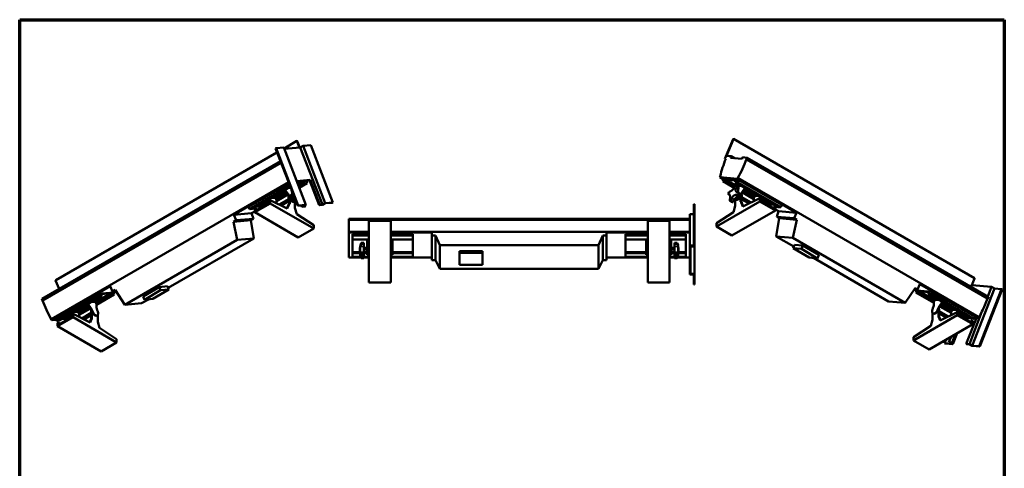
# Model space of a CAD drawing. Header units: millimetres. Extents: x 20 to 2980, y 20 to 2980.
# Tile 6 of 6: x 20 to 2980, y 1632 to 2980. Entities that reach past the tile are written whole.
import ezdxf

# ---------------------------------------------------------------- set-up
doc = ezdxf.new("R2010")
doc.units = ezdxf.units.MM
for name, color, linetype, lineweight in [('Border (ISO)', 7, 'Continuous', 70), ('Visible (ISO)', 7, 'Continuous', 50), ('Visible Narrow (ISO)', 7, 'Continuous', 35)]:
    doc.layers.add(name, color=color, linetype=linetype, lineweight=lineweight)

# ---------------------------------------------------------------- blocks, each defined once
blk = doc.blocks.new('Borders Chauvet')
at = {"layer": 'Border (ISO)'}
for p, q in [((20, 2980), (2980, 2980)), ((20, 20), (20, 2980)), ((2980, 2980), (2980, 20))]:
    blk.add_line(p, q, dxfattribs=at)

msp = doc.modelspace()

# ---------------------------------------------------------------- linework, layer by layer
at = {"layer": 'Visible (ISO)'}
for p, q in [((853.1, 2615.6), (814.6, 2593.3)), ((861.1, 2595.8), (853, 2614.7)), ((854.1, 2614.9), (862.2, 2595.9)), ((2164.5, 2620.8), (2139.6, 2562)), ((2144.4, 2570.7), (2165.6, 2620.6)), ((2890.4, 2203), (2165.5, 2621.5)), ((793.4, 2581.1), (128.2, 2197.1)), ((790.7, 2593.6), (788.9, 2592.6)), ((788.9, 2592.6), (855.7, 2420.6)), ((813.7, 2595.7), (790.7, 2593.6)), ((790.7, 2593.6), (857.4, 2421.6)), ((813.7, 2595.7), (880.4, 2423.7)), ((863.4, 2596), (815.2, 2591.7)), ((863.4, 2596), (871.8, 2600.9)), ((863.4, 2596), (930.1, 2424)), ((894.8, 2602.9), (871.8, 2600.9)), ((938.6, 2428.9), (871.8, 2600.9)), ((961.5, 2430.9), (894.8, 2602.9)), ((803.7, 2554.6), (86.5, 2140.6)), ((88.4, 2135.8), (805.5, 2549.8)), ((89, 2135.8), (805.6, 2549.6)), ((2142.6, 2562.1), (2139.6, 2562)), ((2142, 2560.6), (2139.6, 2562)), ((2159.1, 2569.3), (2144.4, 2570.7)), ((2157.2, 2564.5), (2159.1, 2569.3)), ((2191.5, 2561.5), (2157.2, 2564.5)), ((2159.1, 2569.3), (2169.2, 2563.5)), ((2193.3, 2566.3), (2191.5, 2561.5)), ((2207.1, 2565), (2193.3, 2566.3)), ((2204.7, 2560.3), (2205.3, 2560.2)), ((2204.7, 2560.3), (2929.6, 2141.8)), ((2205.3, 2560.2), (2207.1, 2565)), ((2205.3, 2560.2), (2930.2, 2141.7)), ((2932.1, 2146.5), (2207.1, 2565)), ((114.5, 2079.8), (828, 2491.8)), ((663.6, 2393.5), (829.1, 2489)), ((707.9, 2417.1), (829.7, 2487.4)), ((893.2, 2498.7), (852.7, 2495.1)), ((853, 2494.2), (891.4, 2497.7)), ((853.5, 2492.9), (881.9, 2495.4)), ((854.2, 2491.1), (874.5, 2492.9)), ((874.5, 2492.9), (857.4, 2483)), ((859.3, 2478), (876.4, 2487.9)), ((884.5, 2488.6), (860.6, 2474.8)), ((876.4, 2487.9), (874.5, 2492.9)), ((876.4, 2487.9), (884.5, 2488.6)), ((884.5, 2488.6), (881.9, 2495.4)), ((888.8, 2497.4), (882.5, 2493.8)), ((893.2, 2498.7), (891.4, 2497.7)), ((920.7, 2422.3), (891.4, 2497.7)), ((922.4, 2423.3), (893.2, 2498.7)), ((2125.7, 2509), (2124.7, 2506.3)), ((2124.7, 2506.3), (2178.1, 2501.5)), ((2136.1, 2499.7), (2124.7, 2506.3)), ((2134.1, 2494.5), (2136.8, 2501.3)), ((2142.2, 2493.8), (2134.1, 2494.5)), ((2134.1, 2494.5), (2168.1, 2474.9)), ((2136.8, 2501.3), (2182.1, 2497.3)), ((2142.2, 2493.8), (2144.2, 2498.8)), ((2170.2, 2477.6), (2142.2, 2493.8)), ((2173.2, 2496.2), (2144.2, 2498.8)), ((2144.2, 2498.8), (2177.2, 2479.7)), ((2173.2, 2496.2), (2171.3, 2491.2)), ((2171.3, 2491.2), (2179.4, 2490.5)), ((2171.3, 2491.2), (2300, 2416.9)), ((2178.1, 2501.5), (2179.2, 2504.3)), ((2178.1, 2501.5), (2355, 2399.4)), ((2179.2, 2504.3), (2904.2, 2085.7)), ((2179.4, 2490.5), (2182.1, 2497.3)), ((2179.4, 2490.5), (2308.1, 2416.2)), ((2182.1, 2497.3), (2310.8, 2423)), ((832.4, 2480.6), (710.5, 2410.2)), ((833.6, 2477.4), (718.6, 2411)), ((820.2, 2461.6), (789.1, 2443.6)), ((791, 2438.6), (823.6, 2457.4)), ((816.7, 2467.6), (818, 2464.4)), ((819.4, 2465.2), (818, 2464.4)), ((825.3, 2455.3), (818, 2464.4)), ((818.1, 2468.4), (819.4, 2465.2)), ((826.7, 2456.2), (819.4, 2465.2)), ((834.9, 2474.2), (826.8, 2473.4)), ((837.4, 2467.8), (838.5, 2463.3)), ((2176.5, 2480.1), (2182.1, 2476.9)), ((2177.6, 2480.6), (2177.2, 2479.7)), ((2177.6, 2480.6), (2191.8, 2479.4)), ((2182.1, 2476.9), (2180.1, 2469.3)), ((2187.7, 2455.9), (2182.1, 2459.1)), ((2192, 2462.1), (2187.9, 2454.1)), ((2193.4, 2461.3), (2189.3, 2453.3)), ((2192, 2462.1), (2199.2, 2471.1)), ((2193.4, 2461.3), (2192, 2462.1)), ((2193, 2460.5), (2227.1, 2440.8)), ((2193.4, 2461.3), (2200.6, 2470.3)), ((2227.6, 2444.5), (2195, 2463.3)), ((2198.4, 2467.5), (2229.5, 2449.5)), ((2200.5, 2474.3), (2199.2, 2471.1)), ((2199.2, 2471.1), (2200.6, 2470.3)), ((2201.9, 2473.5), (2200.6, 2470.3)), ((726.6, 2401), (773.3, 2427.9)), ((728.7, 2404.6), (771.2, 2429.1)), ((767.9, 2431.4), (745.8, 2418.6)), ((764.4, 2437.4), (765.6, 2434.2)), ((767.1, 2435), (765.6, 2434.2)), ((770.2, 2428.6), (765.6, 2434.2)), ((765.8, 2438.2), (767.1, 2435)), ((771.2, 2429.9), (767.1, 2435)), ((773.3, 2437.7), (771.2, 2436.5)), ((771.2, 2429.1), (771.2, 2436.5)), ((773.3, 2437.7), (824.5, 2412.2)), ((773.3, 2427.9), (773.3, 2437.7)), ((904.1, 2352.4), (773.3, 2427.9)), ((774.5, 2443.2), (788.7, 2444.5)), ((788.7, 2444.5), (791.6, 2437.2)), ((825.6, 2454.6), (791.6, 2434.9)), ((791.6, 2437.2), (791.6, 2428.6)), ((799.7, 2424.6), (827.7, 2440.8)), ((806.1, 2421.4), (829.9, 2435.1)), ((825.3, 2455.3), (826.7, 2456.2)), ((825.3, 2455.3), (829.3, 2447.4)), ((826.7, 2456.2), (830.7, 2448.2)), ((827.7, 2436.5), (827.7, 2445.1)), ((829.9, 2437.7), (827.7, 2436.5)), ((829.9, 2435.3), (827.7, 2436.5)), ((827.7, 2426.7), (829.9, 2427.9)), ((829.3, 2447.4), (830.7, 2448.2)), ((831, 2442.9), (829.3, 2447.4)), ((829.9, 2437.7), (829.9, 2446)), ((832, 2436.5), (829.9, 2437.7)), ((832, 2436.5), (829.9, 2435.3)), ((829.9, 2427.9), (829.9, 2435.3)), ((829.9, 2424.6), (829.9, 2427.9)), ((829.9, 2427.9), (832, 2426.7)), ((832.5, 2443.8), (830.7, 2448.2)), ((830.9, 2450), (836.5, 2453.2)), ((832, 2426.7), (832, 2436.5)), ((833.1, 2444.4), (838.6, 2447.6)), ((833.1, 2444.4), (838.7, 2443.4)), ((836, 2443.9), (837.3, 2440.4)), ((841.1, 2442.6), (837.3, 2440.4)), ((837.3, 2440.4), (842.9, 2437.2)), ((846.1, 2439), (842.9, 2437.2)), ((846.4, 2433.6), (845, 2432.8)), ((847.5, 2434.6), (847.5, 2414.4)), ((850.2, 2433.2), (852.5, 2428.9)), ((938.3, 2428), (929.9, 2423.1)), ((938.6, 2428.9), (930.1, 2424)), ((938.3, 2428), (959.8, 2429.9)), ((938.6, 2428.9), (961.5, 2430.9)), ((961.5, 2430.9), (959.8, 2429.9)), ((2114.5, 2358.3), (2245.3, 2433.8)), ((2154.4, 2453.5), (2149.6, 2456.2)), ((2155.2, 2435.2), (2160.8, 2432)), ((2164.5, 2431.7), (2159, 2434.9)), ((2168.4, 2439.1), (2164.5, 2431.7)), ((2171.1, 2440.5), (2171.1, 2420.4)), ((2173.7, 2438.7), (2172.3, 2439.5)), ((2172.6, 2444.9), (2175.7, 2443.1)), ((2181.3, 2446.3), (2175.7, 2443.1)), ((2177.5, 2448.5), (2181.3, 2446.3)), ((2185.5, 2450.3), (2179.9, 2449.3)), ((2185.5, 2450.3), (2180, 2453.5)), ((2182.7, 2449.8), (2181.3, 2446.3)), ((2186.2, 2449.7), (2187.9, 2454.1)), ((2186.6, 2442.4), (2188.8, 2443.7)), ((2186.6, 2442.4), (2188.8, 2441.2)), ((2186.6, 2432.6), (2186.6, 2442.4)), ((2188.8, 2433.9), (2186.6, 2432.6)), ((2187.6, 2448.9), (2189.3, 2453.3)), ((2189.3, 2453.3), (2187.9, 2454.1)), ((2188.8, 2443.7), (2188.8, 2451.9)), ((2188.8, 2443.7), (2190.9, 2442.4)), ((2188.8, 2441.2), (2190.9, 2442.4)), ((2188.8, 2433.9), (2188.8, 2441.2)), ((2188.8, 2441), (2212.5, 2427.3)), ((2188.8, 2430.6), (2188.8, 2433.9)), ((2190.9, 2432.6), (2188.8, 2433.9)), ((2190.9, 2429.3), (2188.8, 2430.6)), ((2194.1, 2418.2), (2188.8, 2430.6)), ((2190.9, 2442.4), (2190.9, 2451)), ((2190.9, 2446.7), (2218.9, 2430.5)), ((2190.9, 2429.3), (2190.9, 2432.6)), ((2195.4, 2418.8), (2190.9, 2429.3)), ((2245.3, 2443.6), (2194.1, 2418.2)), ((2229.9, 2450.4), (2227.1, 2443.1)), ((2227.1, 2443.1), (2227.1, 2434.5)), ((2244.1, 2449.1), (2229.9, 2450.4)), ((2245.3, 2433.8), (2245.3, 2443.6)), ((2245.3, 2443.6), (2247.4, 2442.4)), ((2292, 2406.9), (2245.3, 2433.8)), ((2247.4, 2435.1), (2247.4, 2442.4)), ((2247.4, 2435.8), (2251.6, 2440.9)), ((2289.9, 2410.6), (2247.4, 2435.1)), ((2248.4, 2434.5), (2253, 2440.1)), ((2250.7, 2437.3), (2272.9, 2424.5)), ((2252.8, 2444.1), (2251.6, 2440.9)), ((2251.6, 2440.9), (2253, 2440.1)), ((2254.2, 2443.3), (2253, 2440.1)), ((663.6, 2393.5), (717, 2398.3)), ((707.9, 2417.1), (710.5, 2410.2)), ((710.5, 2410.2), (718.6, 2411)), ((726.6, 2403.8), (717, 2398.3)), ((717, 2398.3), (723, 2381.9)), ((728.7, 2412), (726.6, 2410.8)), ((726.6, 2410.8), (726.6, 2401)), ((857.4, 2325.4), (726.6, 2401)), ((728.7, 2404.6), (728.7, 2412)), ((728.7, 2412), (735.6, 2408.6)), ((729.2, 2417.1), (745.8, 2418.6)), ((746.9, 2415.5), (735.2, 2408.8)), ((745.8, 2418.6), (747.1, 2415.2)), ((823.2, 2412.9), (827.7, 2423.4)), ((824.5, 2412.2), (829.9, 2424.6)), ((827.7, 2423.4), (827.7, 2426.7)), ((827.7, 2423.4), (829.9, 2424.6)), ((847.5, 2414.4), (852.9, 2395.8)), ((855.7, 2420.6), (877.1, 2422.5)), ((857.4, 2421.6), (855.7, 2420.6)), ((857.4, 2421.6), (880.4, 2423.7)), ((868.6, 2417.6), (867.1, 2421.6)), ((877.1, 2422.5), (868.6, 2417.6)), ((877.8, 2418.4), (868.6, 2417.6)), ((871.9, 2418.8), (880.4, 2423.7)), ((879.6, 2419.4), (871.9, 2418.8)), ((877.8, 2418.4), (879.6, 2419.4)), ((879.6, 2419.4), (878.4, 2422.5)), ((920.7, 2422.3), (922.4, 2423.3)), ((920.7, 2422.3), (929.9, 2423.1)), ((930.1, 2424), (922.4, 2423.3)), ((2046.2, 2425.5), (2046.2, 2331.1)), ((2048.7, 2425.5), (2046.2, 2425.5)), ((2048.7, 2425.5), (2048.7, 2331.1)), ((2165.7, 2401.7), (2114.5, 2368.1)), ((2161.2, 2331.4), (2292, 2406.9)), ((2171.1, 2420.4), (2165.7, 2401.7)), ((2272.9, 2424.5), (2271.6, 2421.1)), ((2283.4, 2414.7), (2271.7, 2421.5)), ((2289.4, 2423), (2272.9, 2424.5)), ((2289.9, 2417.9), (2283, 2414.5)), ((2289.9, 2410.6), (2289.9, 2417.9)), ((2289.9, 2417.9), (2292, 2416.7)), ((2292, 2416.7), (2292, 2406.9)), ((2301.6, 2404.2), (2292, 2409.7)), ((2295.7, 2387.9), (2301.6, 2404.2)), ((2308.1, 2416.2), (2300, 2416.9)), ((2355, 2399.4), (2301.6, 2404.2)), ((2310.8, 2423), (2308.1, 2416.2)), ((2355, 2399.4), (2348.3, 2383.2)), ((662.5, 2372.7), (715.1, 2377.4)), ((662.5, 2372.7), (670.3, 2377.2)), ((674, 2318), (662.5, 2372.7)), ((670.3, 2377.2), (663.6, 2393.5)), ((670.3, 2377.2), (723, 2381.9)), ((723, 2381.9), (715.1, 2377.4)), ((715.1, 2377.4), (724.3, 2322.5)), ((852.9, 2395.8), (904.1, 2362.2)), ((1009, 2379), (1009, 2381.6)), ((2034.2, 2381.6), (1009, 2381.6)), ((1009, 2378.1), (1009, 2379)), ((1009, 2379), (2034.2, 2379)), ((1009, 2378.1), (1009, 2342.2)), ((1009, 2378.1), (2034.2, 2378.1)), ((1069.3, 2190.3), (1069.3, 2375.3)), ((1135.3, 2375.3), (1069.3, 2375.3)), ((1135.3, 2190.3), (1135.3, 2375.3)), ((1907.9, 2190.3), (1907.9, 2375.3)), ((1907.9, 2375.3), (1973.9, 2375.3)), ((1973.9, 2190.3), (1973.9, 2375.3)), ((2034.2, 2395.2), (2046.2, 2395.2)), ((2034.2, 2381.6), (2034.2, 2395.2)), ((2034.2, 2381.6), (2034.2, 2379)), ((2034.2, 2379), (2034.2, 2378.1)), ((2034.2, 2354.5), (2034.2, 2378.1)), ((2114.5, 2368.1), (2114.5, 2358.3)), ((2294.3, 2328.4), (2303.5, 2383.3)), ((2303.5, 2383.3), (2295.7, 2387.9)), ((2348.3, 2383.2), (2295.7, 2387.9)), ((2356.1, 2378.6), (2303.5, 2383.3)), ((2356.1, 2378.6), (2344.6, 2323.9)), ((2348.3, 2383.2), (2356.1, 2378.6)), ((904.1, 2352.4), (857.4, 2325.4)), ((904.1, 2362.2), (904.1, 2352.4)), ((1009, 2340.6), (1009, 2342.2)), ((1009, 2342.2), (1069.3, 2342.2)), ((1009, 2265.1), (1009, 2340.6)), ((1009, 2340.6), (1069.3, 2340.6)), ((1135.3, 2342.2), (1907.9, 2342.2)), ((1135.3, 2340.6), (1259.2, 2340.6)), ((1259.2, 2340.6), (1259.2, 2331.1)), ((1784.1, 2331.1), (1784.1, 2340.6)), ((1784.1, 2340.6), (1907.9, 2340.6)), ((1973.9, 2342.2), (2034.2, 2342.2)), ((1973.9, 2340.6), (2034.2, 2340.6)), ((2034.2, 2300.8), (2034.2, 2354.5)), ((2114.5, 2358.3), (2161.2, 2331.4)), ((336.3, 2123), (674, 2318)), ((466.7, 2173.8), (724.3, 2322.5)), ((724.3, 2322.5), (674, 2318)), ((1020.3, 2331.1), (1020.3, 2334.9)), ((1020.3, 2334.9), (1069.3, 2334.9)), ((1020.3, 2319.6), (1020.3, 2331.1)), ((1020.3, 2331.1), (1069.3, 2331.1)), ((1020.3, 2319.6), (1020.3, 2281.3)), ((1020.3, 2319.6), (1069.3, 2319.6)), ((1054.3, 2308.8), (1046.4, 2308.8)), ((1046.4, 2308.8), (1046.4, 2305.8)), ((1054.3, 2305.8), (1054.3, 2308.8)), ((1064.3, 2319.1), (1066.3, 2319.1)), ((1064.3, 2319.1), (1064.3, 2315.1)), ((1064.3, 2304.8), (1064.3, 2315.1)), ((1064.3, 2315.1), (1066.3, 2315.1)), ((1066.3, 2319.1), (1066.3, 2315.1)), ((1066.3, 2304.8), (1066.3, 2315.1)), ((1135.3, 2334.9), (1202.3, 2334.9)), ((1135.3, 2331.1), (1202.3, 2331.1)), ((1135.3, 2319.6), (1202.3, 2319.6)), ((1138.3, 2319.1), (1140.3, 2319.1)), ((1138.3, 2319.1), (1138.3, 2315.1)), ((1138.3, 2315.1), (1140.3, 2315.1)), ((1138.3, 2304.8), (1138.3, 2315.1)), ((1140.3, 2319.1), (1140.3, 2315.1)), ((1140.3, 2304.8), (1140.3, 2315.1)), ((1202.3, 2334.9), (1202.3, 2331.1)), ((1202.3, 2331.1), (1202.3, 2319.6)), ((1202.3, 2319.6), (1202.3, 2281.3)), ((1259.2, 2331.1), (1270.2, 2331.1)), ((1259.2, 2331.1), (1259.2, 2256.7)), ((1270.2, 2331.1), (1282.8, 2302.2)), ((1270.2, 2331.1), (1270.2, 2256.7)), ((1760.4, 2302.2), (1773, 2331.1)), ((1773, 2331.1), (1784.1, 2331.1)), ((1773, 2331.1), (1773, 2256.7)), ((1784.1, 2331.1), (1784.1, 2256.7)), ((1840.9, 2334.9), (1840.9, 2331.1)), ((1840.9, 2334.9), (1907.9, 2334.9)), ((1907.9, 2331.1), (1840.9, 2331.1)), ((1840.9, 2331.1), (1840.9, 2319.6)), ((1840.9, 2319.6), (1840.9, 2281.3)), ((1907.9, 2319.6), (1840.9, 2319.6)), ((1904.9, 2319.1), (1902.9, 2319.1)), ((1902.9, 2319.1), (1902.9, 2315.1)), ((1902.9, 2304.8), (1902.9, 2315.1)), ((1904.9, 2315.1), (1902.9, 2315.1)), ((1904.9, 2319.1), (1904.9, 2315.1)), ((1904.9, 2304.8), (1904.9, 2315.1)), ((1973.9, 2334.9), (2022.9, 2334.9)), ((2022.9, 2331.1), (1973.9, 2331.1)), ((2022.9, 2319.6), (1973.9, 2319.6)), ((1978.9, 2319.1), (1976.9, 2319.1)), ((1976.9, 2319.1), (1976.9, 2315.1)), ((1976.9, 2304.8), (1976.9, 2315.1)), ((1978.9, 2315.1), (1976.9, 2315.1)), ((1978.9, 2319.1), (1978.9, 2315.1)), ((1978.9, 2304.8), (1978.9, 2315.1)), ((1988.9, 2305.8), (1988.9, 2308.8)), ((1988.9, 2308.8), (1996.8, 2308.8)), ((1996.8, 2308.8), (1996.8, 2305.8)), ((2022.9, 2331.1), (2022.9, 2334.9)), ((2022.9, 2319.6), (2022.9, 2331.1)), ((2022.9, 2319.6), (2022.9, 2281.3)), ((2048.7, 2331.1), (2046.2, 2331.1)), ((2046.2, 2331.1), (2046.2, 2300.8)), ((2048.7, 2331.1), (2048.7, 2298.7)), ((2294.3, 2328.4), (2346.9, 2298.1)), ((2344.6, 2323.9), (2294.3, 2328.4)), ((2344.6, 2323.9), (2682.3, 2129)), ((1020.3, 2278.5), (1020.3, 2281.3)), ((1020.3, 2281.3), (1042.5, 2281.3)), ((1054.3, 2305.8), (1046.4, 2305.8)), ((1054.3, 2305.8), (1054.3, 2297.8)), ((1054.3, 2297.8), (1054.3, 2281.6)), ((1054.3, 2293.8), (1064.3, 2293.8)), ((1054.3, 2289.8), (1064.3, 2289.8)), ((1054.3, 2281.8), (1064.3, 2281.8)), ((1054.3, 2281.6), (1054.3, 2276.1)), ((1064.3, 2304.8), (1064.3, 2299.1)), ((1066.3, 2304.8), (1064.3, 2304.8)), ((1064.3, 2296.6), (1064.3, 2299.1)), ((1066.3, 2299.1), (1064.3, 2299.1)), ((1064.3, 2296.6), (1064.3, 2273.3)), ((1066.3, 2304.8), (1066.3, 2299.1)), ((1066.3, 2296.6), (1066.3, 2299.1)), ((1066.3, 2296.6), (1066.3, 2273.3)), ((1066.3, 2288.8), (1069.3, 2288.8)), ((1066.3, 2282.8), (1069.3, 2282.8)), ((1066.3, 2281.3), (1069.3, 2281.3)), ((1135.3, 2288.8), (1138.3, 2288.8)), ((1135.3, 2282.8), (1138.3, 2282.8)), ((1135.3, 2281.3), (1138.3, 2281.3)), ((1138.3, 2304.8), (1138.3, 2299.1)), ((1140.3, 2304.8), (1138.3, 2304.8)), ((1138.3, 2296.6), (1138.3, 2299.1)), ((1140.3, 2299.1), (1138.3, 2299.1)), ((1138.3, 2296.6), (1138.3, 2273.3)), ((1140.3, 2304.8), (1140.3, 2299.1)), ((1140.3, 2296.6), (1140.3, 2299.1)), ((1140.3, 2296.6), (1140.3, 2273.3)), ((1140.3, 2281.3), (1202.3, 2281.3)), ((1202.3, 2281.3), (1202.3, 2278.5)), ((1282.8, 2302.2), (1760.4, 2302.2)), ((1282.8, 2302.2), (1282.8, 2231.1)), ((1342.1, 2284.4), (1411.1, 2284.4)), ((1342.1, 2284.4), (1342.1, 2278.9)), ((1411.1, 2284.4), (1411.1, 2278.9)), ((1760.4, 2231.1), (1760.4, 2302.2)), ((1902.9, 2281.3), (1840.9, 2281.3)), ((1840.9, 2281.3), (1840.9, 2278.5)), ((1902.9, 2304.8), (1902.9, 2299.1)), ((1902.9, 2304.8), (1904.9, 2304.8)), ((1902.9, 2296.6), (1902.9, 2299.1)), ((1902.9, 2299.1), (1904.9, 2299.1)), ((1902.9, 2296.6), (1902.9, 2273.3)), ((1904.9, 2304.8), (1904.9, 2299.1)), ((1904.9, 2296.6), (1904.9, 2299.1)), ((1904.9, 2296.6), (1904.9, 2273.3)), ((1904.9, 2288.8), (1907.9, 2288.8)), ((1904.9, 2282.8), (1907.9, 2282.8)), ((1907.9, 2281.3), (1904.9, 2281.3)), ((1973.9, 2288.8), (1976.9, 2288.8)), ((1973.9, 2282.8), (1976.9, 2282.8)), ((1976.9, 2281.3), (1973.9, 2281.3)), ((1976.9, 2304.8), (1976.9, 2299.1)), ((1976.9, 2304.8), (1978.9, 2304.8)), ((1976.9, 2296.6), (1976.9, 2299.1)), ((1976.9, 2299.1), (1978.9, 2299.1)), ((1976.9, 2296.6), (1976.9, 2273.3)), ((1978.9, 2304.8), (1978.9, 2299.1)), ((1978.9, 2296.6), (1978.9, 2299.1)), ((1978.9, 2296.6), (1978.9, 2273.3)), ((1988.9, 2293.8), (1978.9, 2293.8)), ((1988.9, 2289.8), (1978.9, 2289.8)), ((1988.9, 2281.8), (1978.9, 2281.8)), ((1988.9, 2305.8), (1988.9, 2297.8)), ((1988.9, 2305.8), (1996.8, 2305.8)), ((1988.9, 2297.8), (1988.9, 2281.6)), ((1988.9, 2281.6), (1988.9, 2276.1)), ((2022.9, 2281.3), (2000.8, 2281.3)), ((2022.9, 2278.5), (2022.9, 2281.3)), ((2034.2, 2287.8), (2034.2, 2300.8)), ((2046.2, 2300.8), (2034.2, 2300.8)), ((2034.2, 2287.8), (2034.2, 2268.6)), ((2034.2, 2287.8), (2036.7, 2287.8)), ((2036.7, 2298.7), (2048.7, 2298.7)), ((2036.7, 2287.8), (2036.7, 2298.7)), ((2036.7, 2268.6), (2036.7, 2287.8)), ((2048.7, 2216.4), (2048.7, 2298.7)), ((2348.8, 2303.1), (2344.9, 2293)), ((2370, 2290.8), (2344.9, 2293)), ((2344.9, 2293), (2393.7, 2264.8)), ((2348.8, 2303.1), (2373.9, 2300.9)), ((2373.9, 2300.9), (2370, 2290.8)), ((2418.8, 2262.6), (2370, 2290.8)), ((2373.9, 2300.9), (2422.7, 2272.7)), ((1045.5, 2265.1), (1009, 2265.1)), ((1020.3, 2278.5), (1020.3, 2267)), ((1042.7, 2278.5), (1020.3, 2278.5)), ((1020.3, 2267), (1044.9, 2267)), ((1054.3, 2276.1), (1046.4, 2276.1)), ((1046.4, 2276.1), (1046.4, 2270.8)), ((1046.4, 2270.8), (1054.3, 2270.8)), ((1054.3, 2262.8), (1046.4, 2262.8)), ((1054.3, 2277.8), (1064.3, 2277.8)), ((1054.3, 2270.8), (1054.3, 2276.1)), ((1054.3, 2270.8), (1054.3, 2269.2)), ((1054.3, 2269.2), (1054.3, 2262.8)), ((1054.3, 2267), (1069.3, 2267)), ((1069.3, 2265.1), (1054.3, 2265.1)), ((1066.3, 2273.3), (1064.3, 2273.3)), ((1069.3, 2278.5), (1066.3, 2278.5)), ((1138.3, 2278.5), (1135.3, 2278.5)), ((1135.3, 2267), (1202.3, 2267)), ((1259.2, 2265.1), (1135.3, 2265.1)), ((1140.3, 2273.3), (1138.3, 2273.3)), ((1202.3, 2278.5), (1140.3, 2278.5)), ((1202.3, 2278.5), (1202.3, 2267)), ((1270.2, 2256.7), (1259.2, 2256.7)), ((1282.8, 2231.1), (1270.2, 2256.7)), ((1411.1, 2278.9), (1342.1, 2278.9)), ((1342.1, 2278.9), (1342.1, 2243.3)), ((1411.1, 2243.3), (1411.1, 2278.9)), ((1773, 2256.7), (1760.4, 2231.1)), ((1784.1, 2256.7), (1773, 2256.7)), ((1907.9, 2265.1), (1784.1, 2265.1)), ((1840.9, 2278.5), (1902.9, 2278.5)), ((1840.9, 2278.5), (1840.9, 2267)), ((1907.9, 2267), (1840.9, 2267)), ((1904.9, 2273.3), (1902.9, 2273.3)), ((1904.9, 2278.5), (1907.9, 2278.5)), ((1973.9, 2278.5), (1976.9, 2278.5)), ((1988.9, 2267), (1973.9, 2267)), ((1988.9, 2265.1), (1973.9, 2265.1)), ((1978.9, 2273.3), (1976.9, 2273.3)), ((1988.9, 2277.8), (1978.9, 2277.8)), ((1988.9, 2276.1), (1996.8, 2276.1)), ((1988.9, 2270.8), (1988.9, 2276.1)), ((1996.8, 2270.8), (1988.9, 2270.8)), ((1988.9, 2270.8), (1988.9, 2269.2)), ((1988.9, 2269.2), (1988.9, 2262.8)), ((1988.9, 2262.8), (1996.8, 2262.8)), ((1996.8, 2276.1), (1996.8, 2270.8)), ((2034.2, 2265.1), (1997.7, 2265.1)), ((2022.9, 2267), (1998.4, 2267)), ((2000.6, 2278.5), (2022.9, 2278.5)), ((2022.9, 2278.5), (2022.9, 2267)), ((2034.2, 2227.2), (2034.2, 2268.6)), ((2036.7, 2268.6), (2034.2, 2268.6)), ((2036.7, 2227.2), (2036.7, 2268.6)), ((2393.7, 2264.8), (2418.8, 2262.6)), ((2406.4, 2263.7), (2632, 2133.4)), ((2422.7, 2272.7), (2418.8, 2262.6)), ((1282.8, 2231.1), (1760.4, 2231.1)), ((1342.1, 2243.3), (1411.1, 2243.3)), ((2034.2, 2227.2), (2034.2, 2214.2)), ((2034.2, 2227.2), (2036.7, 2227.2)), ((2036.7, 2216.4), (2036.7, 2227.2)), ((138.9, 2170.8), (128.1, 2196.2)), ((2046.2, 2214.2), (2034.2, 2214.2)), ((2048.7, 2216.4), (2036.7, 2216.4)), ((2046.2, 2214.2), (2046.2, 2183.9)), ((2048.7, 2216.4), (2048.7, 2183.9)), ((2882.1, 2182.3), (2890.5, 2202.1)), ((115.6, 2077.1), (292.4, 2179.2)), ((292.4, 2179.2), (299.2, 2162.9)), ((299.2, 2162.9), (307, 2167.5)), ((299.2, 2162.9), (309.4, 2163.8)), ((309.8, 2163.2), (302.2, 2158.8)), ((307, 2167.5), (336.3, 2123)), ((390.9, 2148.4), (439.6, 2176.5)), ((443.6, 2166.5), (394.8, 2138.3)), ((419.9, 2140.5), (468.7, 2168.7)), ((439.6, 2176.5), (464.7, 2178.8)), ((439.6, 2176.5), (443.6, 2166.5)), ((468.7, 2168.7), (443.6, 2166.5)), ((464.7, 2178.8), (468.7, 2168.7)), ((1069.3, 2190.3), (1135.3, 2190.3)), ((1973.9, 2190.3), (1907.9, 2190.3)), ((2048.7, 2183.9), (2046.2, 2183.9)), ((2682.3, 2129), (2711.6, 2173.4)), ((2716.4, 2164.7), (2708.8, 2169.1)), ((2719.5, 2168.9), (2709.3, 2169.8)), ((2711.6, 2173.4), (2719.5, 2168.9)), ((2714.4, 2159.5), (2717, 2166.3)), ((2717, 2166.3), (2762.3, 2162.3)), ((2719.5, 2168.9), (2726.2, 2185.1)), ((2724.4, 2163.8), (2722.5, 2158.8)), ((2753.5, 2161.2), (2724.4, 2163.8)), ((2770.2, 2137.3), (2724.4, 2163.8)), ((2726.2, 2185.1), (2903, 2083)), ((2751.6, 2156.2), (2753.5, 2161.2)), ((2762.3, 2162.3), (2759.7, 2155.4)), ((2762.3, 2162.3), (2891, 2088)), ((2879.7, 2176.7), (2882.1, 2182.3)), ((2941.7, 2177), (2882.1, 2182.3)), ((2950.2, 2172.1), (2883.4, 2000.1)), ((2971.6, 2170.2), (2904.8, 1998.2)), ((2973.4, 2169.2), (2906.6, 1997.2)), ((2930.2, 2147.6), (2941.7, 2177)), ((2941.7, 2177), (2950.2, 2172.1)), ((2950.2, 2172.1), (2971.6, 2170.2)), ((2973.4, 2169.2), (2971.6, 2170.2)), ((88.4, 2135.8), (86.5, 2140.6)), ((89, 2135.8), (88.4, 2135.8)), ((127.6, 2082.1), (256.3, 2156.4)), ((130.3, 2075.2), (259, 2149.5)), ((138.4, 2076), (267.1, 2150.3)), ((233.8, 2131.1), (248.1, 2132.3)), ((248.1, 2132.3), (250.9, 2125.1)), ((248.4, 2131.4), (294.2, 2157.9)), ((296.2, 2152.8), (250.4, 2126.4)), ((250.9, 2122.8), (304.3, 2153.6)), ((256.3, 2156.4), (301.6, 2160.4)), ((256.3, 2156.4), (259, 2149.5)), ((259, 2149.5), (267.1, 2150.3)), ((265.1, 2155.3), (294.2, 2157.9)), ((267.1, 2150.3), (265.1, 2155.3)), ((294.2, 2157.9), (296.2, 2152.8)), ((296.2, 2152.8), (304.3, 2153.6)), ((304.3, 2153.6), (301.6, 2160.4)), ((386.6, 2127.5), (407.2, 2139.4)), ((390.9, 2148.4), (394.8, 2138.3)), ((394.8, 2138.3), (419.9, 2140.5)), ((2632, 2133.4), (2682.3, 2129)), ((2722.5, 2158.8), (2714.4, 2159.5)), ((2767.7, 2128.7), (2714.4, 2159.5)), ((2722.5, 2158.8), (2768.2, 2132.3)), ((2880.2, 2081.9), (2751.6, 2156.2)), ((2759.7, 2155.4), (2751.6, 2156.2)), ((2888.4, 2081.1), (2759.7, 2155.4)), ((2770.5, 2138.3), (2767.7, 2131)), ((2784.8, 2137), (2770.5, 2138.3)), ((2793.5, 2132), (2792.2, 2128.8)), ((2930.2, 2141.7), (2929.6, 2141.8)), ((2932.1, 2146.5), (2930.2, 2141.7)), ((195.7, 2102.1), (181.5, 2100.9)), ((195.7, 2102.1), (198.6, 2094.8)), ((196.1, 2101.2), (227.3, 2119.2)), ((230.6, 2115), (198, 2096.2)), ((198.6, 2092.6), (232.7, 2112.2)), ((223.8, 2125.2), (225, 2122.1)), ((225, 2122.1), (226.4, 2122.9)), ((232.3, 2113), (225, 2122.1)), ((225.2, 2126.1), (226.4, 2122.9)), ((233.7, 2113.8), (226.4, 2122.9)), ((233.7, 2113.8), (232.3, 2113)), ((232.3, 2113), (236.3, 2105)), ((233.7, 2113.8), (237.8, 2105.8)), ((234.8, 2102.7), (234.8, 2081.1)), ((237.8, 2105.8), (236.3, 2105)), ((238.1, 2100.6), (236.3, 2105)), ((236.9, 2103.6), (236.9, 2082.3)), ((239.5, 2101.4), (237.8, 2105.8)), ((250.9, 2125.1), (250.9, 2115.3)), ((253.1, 2107.2), (250.9, 2115.3)), ((253.1, 2107.2), (254.8, 2102.8)), ((336.3, 2123), (386.6, 2127.5)), ((2765.5, 2113.1), (2763.8, 2108.7)), ((2765.5, 2113.1), (2767.7, 2121.3)), ((2767.7, 2131), (2767.7, 2121.3)), ((2779.1, 2107.3), (2780.9, 2111.8)), ((2780.6, 2106.5), (2782.3, 2110.9)), ((2784.9, 2119.7), (2780.9, 2111.8)), ((2780.9, 2111.8), (2782.3, 2110.9)), ((2781.7, 2109.6), (2781.7, 2088.2)), ((2786.3, 2118.9), (2782.3, 2110.9)), ((2783.9, 2108.6), (2783.9, 2087)), ((2783.9, 2104.3), (2811.9, 2088.1)), ((2784.9, 2119.7), (2792.2, 2128.8)), ((2784.9, 2119.7), (2786.3, 2118.9)), ((2820, 2098.5), (2786, 2118.2)), ((2786.3, 2118.9), (2793.6, 2128)), ((2788, 2120.9), (2820.6, 2102.1)), ((2822.5, 2107.1), (2791.4, 2125.1)), ((2793.6, 2128), (2792.2, 2128.8)), ((2794.9, 2131.2), (2793.6, 2128)), ((2822.9, 2108.1), (2820, 2100.8)), ((2822.9, 2108.1), (2837.1, 2106.8)), ((2845.8, 2101.8), (2844.5, 2098.6)), ((2874.9, 2005), (2912.9, 2102.8)), ((115.6, 2077.1), (114.5, 2079.8)), ((129.1, 2078.3), (115.6, 2077.1)), ((130.3, 2075.2), (127.6, 2082.1)), ((138.4, 2076), (130.3, 2075.2)), ((180.3, 2085.6), (133.6, 2058.6)), ((178.2, 2086.8), (135.8, 2062.3)), ((166.3, 2081.6), (144.9, 2079.7)), ((149, 2082.1), (165.5, 2083.6)), ((165.5, 2083.6), (174.9, 2089)), ((166.8, 2080.2), (165.5, 2083.6)), ((170.1, 2086.2), (174.9, 2089)), ((171.4, 2095), (172.7, 2091.8)), ((172.7, 2091.8), (174.1, 2092.7)), ((177.2, 2086.2), (172.7, 2091.8)), ((172.8, 2095.9), (174.1, 2092.7)), ((178.2, 2087.5), (174.1, 2092.7)), ((176.2, 2087.5), (176.6, 2085.9)), ((178.2, 2094.1), (180.3, 2095.4)), ((178.2, 2086.8), (178.2, 2094.1)), ((180.3, 2095.4), (180.3, 2085.6)), ((180.3, 2095.4), (231.5, 2069.9)), ((311.1, 2010), (180.3, 2085.6)), ((198.6, 2094.8), (198.6, 2086.3)), ((206.7, 2082.2), (234.8, 2098.4)), ((213.2, 2079), (234.8, 2091.5)), ((234.8, 2081.1), (230.2, 2070.5)), ((236.9, 2082.3), (231.5, 2069.9)), ((234.8, 2081.1), (236.9, 2082.3)), ((253.4, 2091.3), (252, 2090.4)), ((254.6, 2072.1), (254.6, 2092.3)), ((259.9, 2053.5), (254.6, 2072.1)), ((2707.5, 2016), (2838.3, 2091.5)), ((2758.7, 2059.4), (2764.1, 2078)), ((2764.1, 2078), (2764.1, 2098.2)), ((2766.6, 2096.4), (2765.2, 2097.2)), ((2783.9, 2087), (2781.7, 2088.2)), ((2781.7, 2088.2), (2787.1, 2075.8)), ((2783.9, 2097.4), (2805.5, 2084.9)), ((2783.9, 2087), (2788.4, 2076.5)), ((2838.3, 2101.3), (2787.1, 2075.8)), ((2820, 2100.8), (2820, 2092.2)), ((2840.4, 2100.1), (2838.3, 2101.3)), ((2838.3, 2101.3), (2838.3, 2091.5)), ((2838.3, 2091.5), (2885, 2064.5)), ((2840.4, 2092.7), (2840.4, 2100.1)), ((2840.4, 2093.5), (2844.5, 2098.6)), ((2840.4, 2092.7), (2882.9, 2068.2)), ((2841.4, 2092.1), (2846, 2097.8)), ((2842.4, 2093.4), (2842, 2091.8)), ((2853.1, 2089.5), (2843.7, 2094.9)), ((2848.5, 2092.1), (2843.7, 2094.9)), ((2846, 2097.8), (2844.5, 2098.6)), ((2847.2, 2101), (2846, 2097.8)), ((2851.8, 2086.1), (2853.1, 2089.5)), ((2873.7, 2085.6), (2852.3, 2087.5)), ((2869.6, 2088), (2853.1, 2089.5)), ((2878.9, 2082.7), (2854, 2084.9)), ((2855.7, 2083.9), (2894.7, 2080.4)), ((2856.2, 2083.6), (2856.3, 2083.8)), ((2865.7, 2005.8), (2895, 2081.2)), ((2882.9, 2075.6), (2876, 2072.2)), ((2880.2, 2081.9), (2888.4, 2081.1)), ((2885, 2074.3), (2882.9, 2075.6)), ((2882.9, 2068.2), (2882.9, 2075.6)), ((2885, 2064.5), (2885, 2074.3)), ((2888.4, 2081.1), (2891, 2088)), ((2895, 2081.2), (2888.6, 2081.8)), ((2903, 2083), (2889.6, 2084.2)), ((2904.2, 2085.7), (2903, 2083)), ((133.6, 2068.4), (135.8, 2069.6)), ((133.6, 2058.6), (133.6, 2068.4)), ((264.5, 1983.1), (133.6, 2058.6)), ((135.8, 2069.6), (142.6, 2066.2)), ((135.8, 2062.3), (135.8, 2069.6)), ((259.9, 2053.5), (311.1, 2019.8)), ((2758.7, 2059.4), (2707.5, 2025.7)), ((2754.2, 1989), (2885, 2064.5)), ((311.1, 2010), (311.1, 2019.8)), ((2707.5, 2016), (2707.5, 2025.7)), ((2754.2, 1989), (2707.5, 2016)), ((2800.7, 2007.5), (2805, 2018.3)), ((2813.7, 2010.5), (2820.2, 2027.1)), ((2822.9, 2009.6), (2832.4, 2034.2)), ((2824.6, 2008.6), (2835.2, 2035.8)), ((2825.5, 2004.4), (2838.4, 2037.6)), ((264.5, 1983.1), (311.1, 2010)), ((2822.2, 2005.6), (2800.7, 2007.5)), ((2802.5, 2006.5), (2800.7, 2007.5)), ((2825.5, 2004.4), (2802.5, 2006.5)), ((2822.9, 2009.6), (2813.7, 2010.5)), ((2822.2, 2005.6), (2813.7, 2010.5)), ((2817, 2009.3), (2824.6, 2008.6)), ((2825.5, 2004.4), (2817, 2009.3)), ((2822.9, 2009.6), (2824.6, 2008.6)), ((2865.7, 2005.8), (2874.9, 2005)), ((2865.7, 2005.8), (2867.5, 2004.8)), ((2867.5, 2004.8), (2875.2, 2004.1)), ((2883.4, 2000.1), (2874.9, 2005)), ((2875.2, 2004.1), (2883.7, 1999.2)), ((2904.8, 1998.2), (2883.4, 2000.1)), ((2906.6, 1997.2), (2883.7, 1999.2)), ((2906.6, 1997.2), (2904.8, 1998.2))]:
    msp.add_line(p, q, dxfattribs=at)
for centre, start, end in [((1120.3, 2285.8), 170.1982, 189.8018), ((1923, 2285.8), 350.1982, 9.8018)]:
    msp.add_arc(centre, 77.9, start, end, dxfattribs=at)
for centre, major_axis, ratio, start_param, end_param in [((853.6, 2614.8), (-0.45, 0.779), 0.57735, 4.502949, 7.644542), ((2165, 2620.7), (0.45, 0.779), 0.57735, 4.921828, 8.063421), ((2311.1, 2545.9), (-137.9, -238.9), 0.57735, 4.969849, 5.181054), ((2033.9, 2570.7), (137.9, 238.9), 0.57735, 4.767323, 4.993003), ((828.5, 2465.1), (7.5, -13), 0.57735, 0.263822, 1.117298), ((2165.9, 2457.7), (-12.5, -21.7), 0.57735, 4.851651, 5.096726), ((2219.8, 2434.5), (-75.2, 19.1), 0.357718, 5.81573, 5.928201), ((2213.9, 2429.3), (-30.4, -71.4), 0.814491, 4.302112, 4.414583), ((2165.9, 2457.7), (12.5, 21.7), 0.57735, 0.139262, 0.384337), ((2223.2, 2428.5), (-13.7, 76.3), 0.733965, 0.704556, 0.817028), ((2221.6, 2434.4), (-68.7, 36), 0.05719, 5.355002, 5.467473), ((2190.2, 2471.1), (-7.5, -13), 0.57735, 5.165888, 6.019364), ((2165.9, 2457.7), (12.5, 21.7), 0.57735, 4.851651, 5.096726), ((836.6, 2440), (-6.2, 10.8), 0.57735, 0.351437, 0.785398), ((847.2, 2448.5), (12.5, -21.7), 0.57735, 4.328052, 4.573127), ((838.7, 2443.6), (6.2, -10.8), 0.57735, 4.45059, 6.283185), ((840.1, 2444.4), (6.2, -10.8), 0.57735, 4.45059, 6.71323), ((797, 2428.4), (68.7, 36), 0.05719, 0.825827, 0.928183), ((852.8, 2451.7), (-12.5, 21.7), 0.57735, 1.186459, 1.431535), ((802.3, 2414.6), (-75.2, -19.1), 0.357718, 4.017308, 4.119664), ((842.2, 2429.8), (7.5, -13), 0.57735, 1.500696, 2.688094), ((2214.5, 2420.7), (-68.7, 36), 0.05719, 5.865618, 5.97809), ((2212.9, 2426.6), (13.7, -76.3), 0.733965, 4.356765, 4.469236), ((2165.9, 2457.7), (-12.5, -21.7), 0.57735, 0.139262, 0.384337), ((2222.2, 2425.8), (30.4, 71.4), 0.814491, 1.671135, 1.783607), ((2171.4, 2454.5), (-12.5, -21.7), 0.57735, 0.139262, 0.384337), ((2176.4, 2435.7), (-7.5, -13), 0.57735, 3.595091, 4.782489), ((2178.5, 2450.4), (-6.2, -10.8), 0.57735, 5.853141, 8.115781), ((2216.3, 2420.5), (75.2, -19.1), 0.357718, 2.163521, 2.275992), ((2179.9, 2449.6), (-6.2, -10.8), 0.57735, 0, 1.832596), ((2171.4, 2454.5), (-12.5, -21.7), 0.57735, 1.710058, 1.955134), ((2182, 2445.9), (6.2, 10.8), 0.57735, 5.497787, 5.931749), ((1120.3, 2290.9), (-77.6, 0), 0.754898, 5.971642, 6.084113), ((1923, 2290.9), (77.6, 0), 0.754898, 0.199072, 0.311544), ((1120.3, 2283.3), (-77.6, 0), 0.945425, 5.971642, 6.084113), ((1120.3, 2291.7), (-77.6, 0), 0.655842, 0.199072, 0.311544), ((1923, 2283.3), (77.6, 0), 0.945425, 0.199072, 0.311544), ((1923, 2291.7), (77.6, 0), 0.655842, 5.971642, 6.084113), ((1120.3, 2278.5), (-77.6, 0), 0.32584, 0.199072, 0.311544), ((1120.3, 2280.8), (-77.6, 0), 0.754898, 0.199072, 0.311544), ((1923, 2278.5), (77.6, 0), 0.32584, 5.971642, 6.084113), ((1923, 2280.8), (77.6, 0), 0.754898, 5.971642, 6.084113), ((128.7, 2196.3), (-0.45, 0.779), 0.57735, 0, 1.361357), ((2890, 2202.2), (0.45, 0.779), 0.57735, 4.921828, 6.283185), ((259.7, 2146.2), (-137.9, 238.9), 0.57735, 1.290182, 1.515862), ((2758.9, 2152.1), (-137.9, -238.9), 0.57735, 1.695541, 1.851411), ((243.6, 2097.6), (-6.2, 10.8), 0.57735, 0.351437, 0.785398), ((247.1, 2102.1), (6.2, -10.8), 0.57735, 4.45059, 7.592182), ((2771.5, 2108), (-6.2, -10.8), 0.57735, 4.974188, 8.115781), ((2772.9, 2107.2), (-6.2, -10.8), 0.57735, 0, 1.832596), ((2775, 2103.5), (6.2, 10.8), 0.57735, 5.497787, 5.931749), ((2758.9, 2152.1), (-137.9, -238.9), 0.57735, 1.625731, 1.695541), ((227.8, 2094.8), (13.7, 76.3), 0.733965, 1.813949, 1.866932), ((245.7, 2101.3), (6.2, -10.8), 0.57735, 4.45059, 6.283185), ((2790.8, 2100.8), (-13.7, 76.3), 0.733965, 4.416253, 4.469236)]:
    msp.add_ellipse(centre, major_axis=major_axis, ratio=ratio, start_param=start_param, end_param=end_param, dxfattribs=at)
for points, knots in [([(2167.3, 2473.9), (2166.7, 2473.1), (2166.1, 2472.4), (2164.8, 2470.9), (2164.2, 2470.1), (2162.8, 2468.7), (2162.1, 2468.1), (2160.8, 2466.9), (2160.1, 2466.3), (2158.9, 2465.4), (2158.2, 2465), (2157, 2464.2), (2156.4, 2464), (2155.9, 2463.7), (2155.8, 2463.7), (2155.8, 2463.7)], [0, 0, 0, 0, 0.283052, 0.283052, 0.566105, 0.566105, 0.849157, 0.849157, 1.13221, 1.13221, 1.422627, 1.422627, 1.713044, 1.713044, 1.723933, 1.723933, 1.723933, 1.723933]), ([(2176.1, 2461.9), (2175.4, 2462.2), (2174.9, 2462.6), (2173.8, 2463.4), (2173.4, 2464), (2172.6, 2465.1), (2172.3, 2465.7), (2172, 2467.1), (2171.9, 2467.8), (2171.9, 2469.2), (2171.9, 2470), (2172.3, 2471.6), (2172.6, 2472.5), (2173, 2473.3), (2173, 2473.3), (2173, 2473.4)], [0, 0, 0, 0, 0.283052, 0.283052, 0.566105, 0.566105, 0.849157, 0.849157, 1.13221, 1.13221, 1.422627, 1.422627, 1.713044, 1.713044, 1.723933, 1.723933, 1.723933, 1.723933]), ([(2152.5, 2455.2), (2152.9, 2455.1), (2153.2, 2454.9), (2153.9, 2454.2), (2154.2, 2453.8), (2154.7, 2452.8), (2155, 2452.2), (2155.3, 2450.8), (2155.5, 2450.1), (2155.7, 2448.5), (2155.7, 2447.7), (2155.7, 2445.8), (2155.7, 2444.9), (2155.6, 2443.8), (2155.6, 2443.8), (2155.6, 2443.8)], [0, 0, 0, 0, 0.283052, 0.283052, 0.566105, 0.566105, 0.849157, 0.849157, 1.13221, 1.13221, 1.422627, 1.422627, 1.713044, 1.713044, 1.723933, 1.723933, 1.723933, 1.723933]), ([(2161.3, 2443.2), (2161.6, 2444.1), (2162, 2445), (2162.9, 2446.8), (2163.4, 2447.6), (2164.6, 2449.1), (2165.2, 2449.8), (2166.5, 2451), (2167.2, 2451.5), (2168.7, 2452.4), (2169.4, 2452.7), (2171, 2453.2), (2171.9, 2453.4), (2172.7, 2453.4), (2172.7, 2453.4), (2172.8, 2453.4)], [0, 0, 0, 0, 0.283052, 0.283052, 0.566105, 0.566105, 0.849157, 0.849157, 1.13221, 1.13221, 1.422627, 1.422627, 1.713044, 1.713044, 1.723933, 1.723933, 1.723933, 1.723933]), ([(1044.2, 2281.6), (1044.1, 2282.2), (1043.9, 2282.9), (1043.6, 2284.4), (1043.5, 2285.3), (1043.4, 2287.1), (1043.3, 2288), (1043.3, 2289.9), (1043.3, 2290.9), (1043.5, 2292.8), (1043.6, 2293.8), (1043.8, 2295.8), (1044, 2296.7), (1044.2, 2297.7), (1044.2, 2297.8), (1044.2, 2297.8)], [0, 0, 0, 0, 0.283052, 0.283052, 0.566105, 0.566105, 0.849157, 0.849157, 1.13221, 1.13221, 1.422627, 1.422627, 1.713044, 1.713044, 1.723933, 1.723933, 1.723933, 1.723933]), ([(1044.2, 2302.5), (1044.1, 2301.8), (1043.9, 2301.1), (1043.6, 2300), (1043.5, 2299.5), (1043.5, 2299.1)], [0, 0, 0, 0, 0.2830524, 0.2830524, 0.5288805, 0.5288805, 0.5288805, 0.5288805]), ([(1999, 2302.5), (1999.2, 2301.8), (1999.4, 2301.1), (1999.6, 2300), (1999.7, 2299.5), (1999.8, 2299.1)], [-9.367561, -9.367561, -9.367561, -9.367561, -9.0845086, -9.0845086, -8.8386805, -8.8386805, -8.8386805, -8.8386805]), ([(1999, 2281.6), (1999.2, 2282.2), (1999.4, 2282.9), (1999.6, 2284.4), (1999.7, 2285.3), (1999.9, 2287.1), (1999.9, 2288), (1999.9, 2289.9), (1999.9, 2290.9), (1999.8, 2292.8), (1999.7, 2293.8), (1999.4, 2295.8), (1999.2, 2296.7), (1999, 2297.7), (1999, 2297.8), (1999, 2297.8)], [-9.367561, -9.367561, -9.367561, -9.367561, -9.084509, -9.084509, -8.801456, -8.801456, -8.518404, -8.518404, -8.235351, -8.235351, -7.944934, -7.944934, -7.654517, -7.654517, -7.643628, -7.643628, -7.643628, -7.643628]), ([(1044.2, 2269.2), (1044.1, 2269.9), (1043.9, 2270.5), (1043.6, 2271.7), (1043.5, 2272.3), (1043.4, 2273.2), (1043.3, 2273.5), (1043.3, 2274.1), (1043.3, 2274.2), (1043.5, 2274.4), (1043.6, 2274.3), (1043.8, 2274.1), (1044, 2273.9), (1044.2, 2273.5), (1044.2, 2273.5), (1044.2, 2273.5)], [0, 0, 0, 0, 0.283052, 0.283052, 0.566105, 0.566105, 0.849157, 0.849157, 1.13221, 1.13221, 1.422627, 1.422627, 1.713044, 1.713044, 1.723933, 1.723933, 1.723933, 1.723933]), ([(1999, 2269.2), (1999.2, 2269.9), (1999.4, 2270.5), (1999.6, 2271.7), (1999.7, 2272.3), (1999.9, 2273.2), (1999.9, 2273.5), (1999.9, 2274.1), (1999.9, 2274.2), (1999.8, 2274.4), (1999.7, 2274.3), (1999.4, 2274.1), (1999.2, 2273.9), (1999, 2273.5), (1999, 2273.5), (1999, 2273.5)], [-9.367561, -9.367561, -9.367561, -9.367561, -9.084509, -9.084509, -8.801456, -8.801456, -8.518404, -8.518404, -8.235351, -8.235351, -7.944934, -7.944934, -7.654517, -7.654517, -7.643628, -7.643628, -7.643628, -7.643628])]:
    msp.add_open_spline(points, degree=3, knots=knots, dxfattribs=at)
at = {"layer": 'Visible Narrow (ISO)'}
for p, q in [((853, 2614.7), (814.8, 2592.7)), ((2890.5, 2202.1), (2165.6, 2620.6)), ((793.7, 2580.4), (128.1, 2196.2)), ((839, 2463.6), (838.5, 2463.3)), ((2173, 2473.4), (2180.1, 2469.3)), ((829.8, 2446.2), (827.7, 2445.1)), ((831, 2442.9), (832.5, 2443.8)), ((845.3, 2447.2), (838.7, 2443.4)), ((850.7, 2433.5), (850.2, 2433.2)), ((2152.5, 2455.2), (2153.3, 2454.8)), ((2161.3, 2443.2), (2168.4, 2439.1)), ((2172.8, 2453.4), (2179.9, 2449.3)), ((2187.6, 2448.9), (2186.2, 2449.7)), ((2188.8, 2452.2), (2190.9, 2451)), ((1044.2, 2297.8), (1054.3, 2297.8)), ((1044.2, 2281.6), (1054.3, 2281.6)), ((1066.3, 2296.6), (1064.3, 2296.6)), ((1138.3, 2296.6), (1140.3, 2296.6)), ((1904.9, 2296.6), (1902.9, 2296.6)), ((1976.9, 2296.6), (1978.9, 2296.6)), ((1999, 2297.8), (1988.9, 2297.8)), ((1999, 2281.6), (1988.9, 2281.6)), ((1044.2, 2269.2), (1054.3, 2269.2)), ((1999, 2269.2), (1988.9, 2269.2)), ((236.8, 2103.9), (234.8, 2102.7)), ((2780.6, 2106.5), (2779.1, 2107.3)), ((2781.8, 2109.8), (2783.9, 2108.6)), ((238.1, 2100.6), (239.5, 2101.4))]:
    msp.add_line(p, q, dxfattribs=at)

# ---------------------------------------------------------------- block references
msp.add_blockref('Borders Chauvet', (0, 0))

doc.saveas('drawing.dxf')
